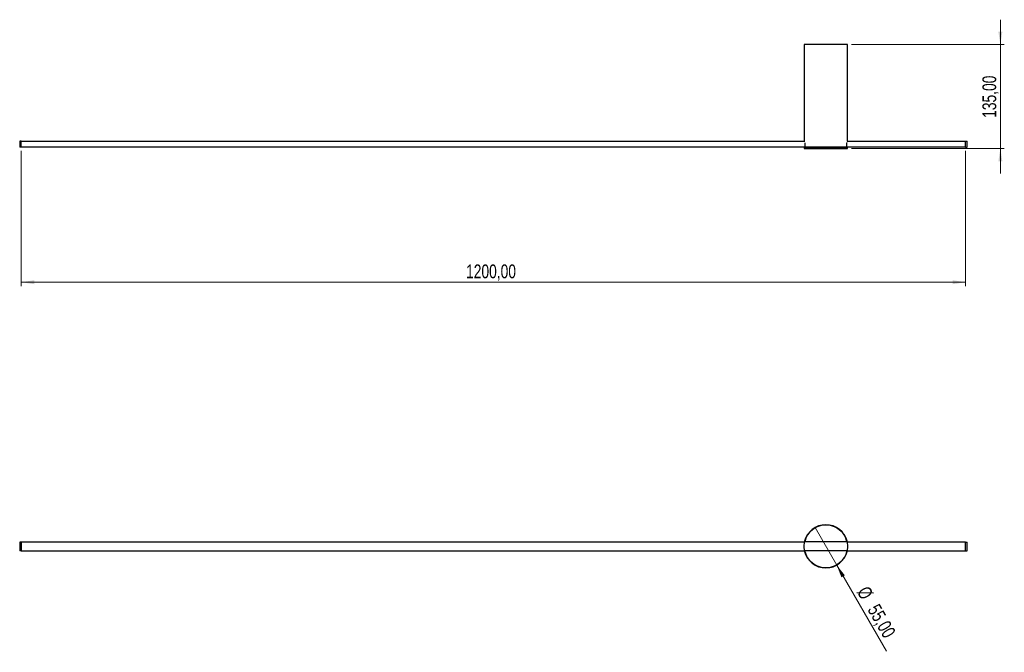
# Model space of a CAD drawing. Header units: millimetres. Extents: x 476 to 726, y 396 to 557.
import ezdxf

# ---------------------------------------------------------------- set-up
doc = ezdxf.new("R2010")
doc.units = ezdxf.units.MM
doc.styles.add('SLDTEXTSTYLE0', font='TXT', dxfattribs={"width": 0.75})
doc.dimstyles.new('SLDDIMSTYLE0', dxfattribs={"dimtxt": 3.5, "dimasz": 3.302, "dimexe": 0, "dimexo": 0.0625, "dimgap": 0.875, "dimtad": 1, "dimlfac": 5, "dimrnd": 1e-09, "dimzin": 12, "dimdsep": 46, "dimtxsty": 'SLDTEXTSTYLE0', "dimsah": 1, "dimcen": 0.09, "dimadec": 0, "dimazin": 3, "dimtfac": 1, "dimtofl": 0, "dimtmove": 0, "dimatfit": 3, "dimfxl": 0, "dimfrac": 2, "dimtolj": 1, "dimtzin": 12, "dimarcsym": 0})
doc.dimstyles.new('SLDDIMSTYLE1', dxfattribs={"dimtxt": 3.5, "dimasz": 3.302, "dimexe": 0, "dimexo": 0.0625, "dimgap": 0.875, "dimtad": 1, "dimlfac": 5, "dimrnd": 1e-09, "dimzin": 12, "dimdsep": 46, "dimtxsty": 'SLDTEXTSTYLE0', "dimsah": 1, "dimcen": 0.09, "dimadec": 0, "dimazin": 3, "dimtfac": 1, "dimtdec": 1, "dimtmove": 0, "dimatfit": 0, "dimfxl": 0, "dimfrac": 2, "dimtolj": 1, "dimtzin": 12, "dimarcsym": 0})
doc.dimstyles.new('SLDDIMSTYLE2', dxfattribs={"dimtxt": 3.5, "dimasz": 3.302, "dimexe": 0, "dimexo": 0.0625, "dimgap": 0.875, "dimtad": 1, "dimlfac": 5, "dimrnd": 1e-09, "dimzin": 12, "dimdsep": 46, "dimtxsty": 'SLDTEXTSTYLE0', "dimblk1": 'NONE', "dimsah": 1, "dimcen": 0, "dimadec": 0, "dimazin": 3, "dimtfac": 1, "dimtmove": 0, "dimatfit": 3, "dimldrblk": 'NONE', "dimfxl": 0, "dimfrac": 2, "dimtolj": 1, "dimtzin": 12, "dimarcsym": 0})

# ---------------------------------------------------------------- blocks, each defined once
blk = doc.blocks.new('_D')
at = {"color": 7, "linetype": 'Continuous', "lineweight": 0}
for p, q in [((476.48, 523.77), (476.48, 489.37)), ((716.48, 523.77), (716.48, 489.37)), ((476.48, 490.37), (716.48, 490.37))]:
    blk.add_line(p, q, dxfattribs=at)
at = {"color": 7, "linetype": 'Continuous', "lineweight": 18}
for points in [[(476.48, 490.37), (479.78, 489.86), (479.78, 490.88)], [(716.48, 490.37), (713.18, 490.88), (713.18, 489.86)]]:
    blk.add_solid(points, dxfattribs=at)
at = {"color": 7, "linetype": 'Continuous', "lineweight": 18, "insert": (589.53, 494.88), "char_height": 3.5, "attachment_point": 1, "style": 'SLDTEXTSTYLE0'}
blk.add_mtext('1200,00', dxfattribs=at)
blk = doc.blocks.new('_D_1')
at = {"color": 7, "linetype": 'Continuous', "lineweight": 0}
for p, q in [((725.33, 550.77), (725.33, 557.12)), ((687.48, 550.77), (726.33, 550.77)), ((725.33, 550.77), (725.33, 524.37)), ((687.48, 524.37), (726.33, 524.37)), ((725.33, 524.37), (725.33, 518.02))]:
    blk.add_line(p, q, dxfattribs=at)
at = {"color": 7, "linetype": 'Continuous', "lineweight": 18}
for points in [[(725.33, 550.77), (725.84, 554.07), (724.82, 554.07)], [(725.33, 524.37), (724.82, 521.07), (725.84, 521.07)]]:
    blk.add_solid(points, dxfattribs=at)
at = {"color": 7, "linetype": 'Continuous', "lineweight": 18, "insert": (720.77, 532.16), "char_height": 3.5, "attachment_point": 1, "rotation": 90, "style": 'SLDTEXTSTYLE0'}
blk.add_mtext('135,00', dxfattribs=at)
blk = doc.blocks.new('_D_2')
at = {"color": 7, "linetype": 'Continuous', "lineweight": 0}
for q in [(678.23, 427.98), (696.37, 396.55)]:
    blk.add_line((683.73, 418.45), q, dxfattribs=at)
at = {"color": 7, "linetype": 'Continuous', "lineweight": 18}
blk.add_solid([(683.73, 418.45), (684.94, 415.34), (685.82, 415.84)], dxfattribs=at)
at = {"color": 7, "linetype": 'Continuous', "lineweight": 18, "char_height": 3.5, "attachment_point": 1, "rotation": 300, "style": 'SLDTEXTSTYLE0'}
for s, insert in [('%%c', (691.8, 413.44)), ('55,00', (694.49, 408.9))]:
    blk.add_mtext(s, dxfattribs=dict(at, insert=insert))
blk = doc.blocks.new('_None')

msp = doc.modelspace()

# ---------------------------------------------------------------- linework, layer by layer
at = {"color": 7, "linetype": 'Continuous', "lineweight": 25}
for p, q in [((675.4793, 550.7672), (675.4793, 526.2072)), ((680.9793, 550.7672), (675.4793, 550.7672)), ((686.4793, 550.7672), (680.9793, 550.7672)), ((686.4793, 526.2072), (686.4793, 550.7672)), ((476.4793, 526.2372), (476.0793, 526.2372)), ((476.0793, 526.2372), (476.0793, 524.7372)), ((476.4793, 526.2372), (476.4793, 526.2072)), ((476.4793, 524.7672), (476.4793, 526.2072)), ((476.4793, 526.2072), (675.5945, 526.2072)), ((675.6094, 525.8272), (675.5945, 525.8272)), ((675.6094, 525.8272), (675.6094, 524.3672)), ((686.3641, 525.8272), (686.3492, 525.8272)), ((686.3492, 524.3672), (686.3492, 525.8272)), ((686.3641, 526.2072), (716.4793, 526.2072)), ((716.4793, 526.2372), (716.8793, 526.2372)), ((716.4793, 526.2072), (716.4793, 526.2372)), ((716.4793, 524.7672), (716.4793, 526.2072)), ((716.8793, 524.7372), (716.8793, 526.2372)), ((476.4793, 524.7372), (476.0793, 524.7372)), ((476.4793, 524.7672), (476.4793, 524.7372)), ((476.4793, 524.7672), (675.5945, 524.7672)), ((675.4793, 524.7672), (675.4793, 524.3672)), ((675.4793, 524.3672), (680.9793, 524.3672)), ((675.5945, 524.7672), (680.9793, 524.7672)), ((686.3492, 524.3672), (675.6094, 524.3672)), ((680.9793, 524.7672), (686.3641, 524.7672)), ((680.9793, 524.3672), (686.4793, 524.3672)), ((686.3641, 524.7672), (716.4793, 524.7672)), ((686.4793, 524.3672), (686.4793, 524.7672)), ((716.4793, 524.7372), (716.4793, 524.7672)), ((716.4793, 524.7372), (716.8793, 524.7372)), ((476.4793, 424.3135), (476.0793, 424.3135)), ((476.0793, 424.3135), (476.0793, 422.1135)), ((476.4793, 424.3135), (476.4793, 424.3335)), ((476.4793, 424.3335), (675.5945, 424.3335)), ((476.4793, 424.3135), (476.4793, 422.1135)), ((686.3492, 424.4026), (675.6094, 424.4026)), ((686.3641, 424.3335), (716.4793, 424.3335)), ((716.4793, 424.3135), (716.4793, 424.3335)), ((716.4793, 422.1135), (716.4793, 424.3135)), ((716.4793, 424.3135), (716.8793, 424.3135)), ((716.8793, 422.1135), (716.8793, 424.3135)), ((476.4793, 422.1135), (476.0793, 422.1135)), ((476.4793, 422.0935), (476.4793, 422.1135)), ((476.4793, 422.0935), (675.5945, 422.0935)), ((675.5806, 422.1626), (686.378, 422.1626)), ((686.3641, 422.0935), (716.4793, 422.0935)), ((716.4793, 422.1135), (716.8793, 422.1135)), ((716.4793, 422.0935), (716.4793, 422.1135))]:
    msp.add_line(p, q, dxfattribs=at)
msp.add_circle((680.9793, 423.2135), 5.5, dxfattribs=at)
for start, end in [(12.485981, 167.514019), (191.015352, 348.984648)]:
    msp.add_arc((680.9793, 423.2135), 5.5, start, end, dxfattribs=at)

# ---------------------------------------------------------------- dimensions: what is measured, and where the dimension line sits
at = {"color": 7, "linetype": 'Continuous', "lineweight": 18}
for base, p1, p2, angle, dimstyle, picture, middle in [((725.3327, 524.3672), (686.4793, 550.7672), (686.4793, 524.3672), 90, 'SLDDIMSTYLE1', '_D_1', (725.3327, 539.9136)), ((716.4793, 490.3672), (476.4793, 524.7672), (716.4793, 524.7672), 0, 'SLDDIMSTYLE0', '_D', (597.9322, 490.3672))]:
    dim = msp.add_linear_dim(base=base, p1=p1, p2=p2, angle=angle, dimstyle=dimstyle, dxfattribs=at)
    dim.commit()
    dim.dimension.update_dxf_attribs({"geometry": picture, "text_midpoint": middle, "dimtype": 160})
dim = msp.add_diameter_dim_2p(p1=(678.2293, 427.9767), p2=(683.7293, 418.4504), dimstyle='SLDDIMSTYLE2', dxfattribs=at)
dim.commit()
dim.dimension.update_dxf_attribs({"geometry": '_D_2', "text_midpoint": (692.2308, 403.7254), "dimtype": 163})

doc.saveas('drawing.dxf')
